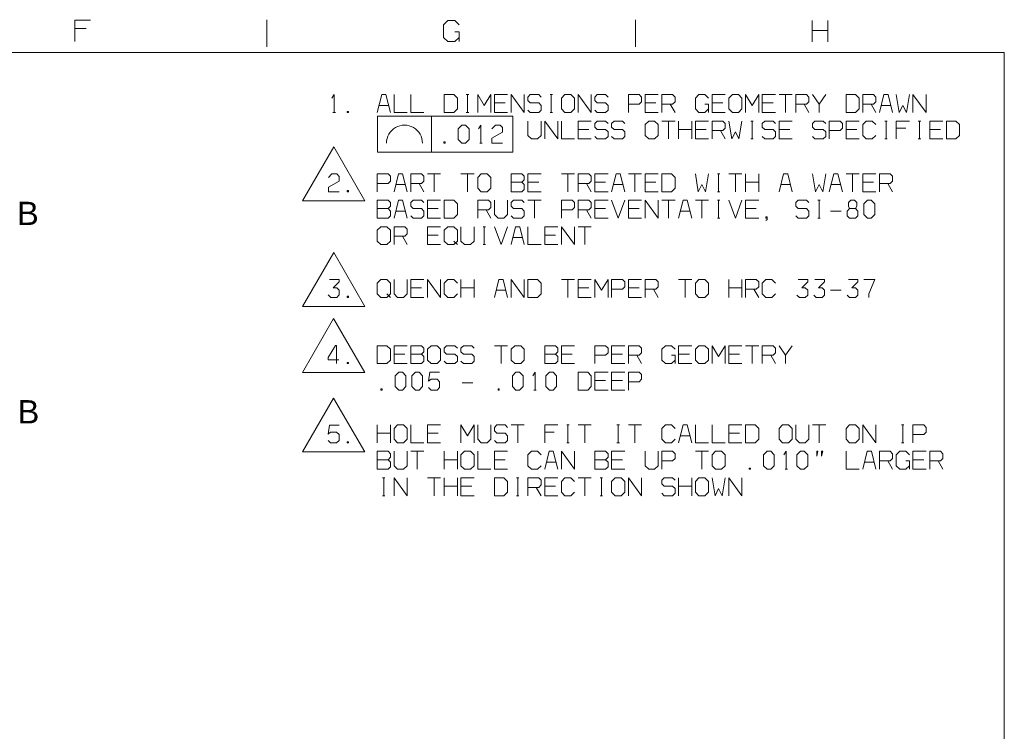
# Model space of a CAD drawing. Header units: inches. Extents: x 7.6 to 26, y -2.6 to 4.5.
# Tile 9 of 16: x 13.2 to 16, y 1.9 to 3.9. Entities that reach past the tile are written whole.
import ezdxf

# ---------------------------------------------------------------- set-up
doc = ezdxf.new("R2010")
doc.units = ezdxf.units.IN
doc.header["$MEASUREMENT"] = 0
doc.layers.get('0').update_dxf_attribs({"lineweight": 25})
doc.styles.add('PDF Monospace821BT-Roman', font='arial.ttf')

msp = doc.modelspace()

# ---------------------------------------------------------------- linework, layer by layer
at = {"color": 7, "lineweight": 9}
for points in [[(13.4051, 3.9314), (13.3617, 3.9314), (13.3617, 3.8723)], [(13.8974, 3.8573), (13.8974, 3.9328)], [(14.4328, 3.8834), (14.421, 3.8716), (14.4013, 3.8716), (14.3895, 3.8834), (14.3895, 3.9188), (14.4013, 3.9306), (14.421, 3.9306), (14.4328, 3.9188)], [(14.9251, 3.8573), (14.9251, 3.9328)], [(15.4176, 3.8711), (15.4176, 3.9301)], [(15.4608, 3.9301), (15.4608, 3.8711)], [(13.3617, 3.9078), (13.3933, 3.9078)], [(14.421, 3.8992), (14.4328, 3.8992), (14.4328, 3.8716)], [(15.4176, 3.9026), (15.4608, 3.9026)], [(14.0781, 3.7138), (14.0848, 3.7238), (14.0848, 3.6738)], [(14.2415, 3.6738), (14.229, 3.7238), (14.2173, 3.7238), (14.2048, 3.6738)], [(14.2515, 3.7238), (14.2515, 3.6738), (14.2881, 3.6738)], [(14.2981, 3.7238), (14.2981, 3.6738), (14.3348, 3.6738)], [(14.4531, 3.7238), (14.4598, 3.7238)], [(14.4564, 3.6738), (14.4564, 3.7238)], [(14.4848, 3.6738), (14.4848, 3.7238), (14.5031, 3.6938), (14.5215, 3.7238), (14.5215, 3.6738)], [(14.5681, 3.7238), (14.5315, 3.7238), (14.5315, 3.6738), (14.5681, 3.6738)], [(14.5781, 3.6738), (14.5781, 3.7238), (14.6148, 3.6738), (14.6148, 3.7238)], [(14.6248, 3.6805), (14.6314, 3.6738), (14.6548, 3.6738), (14.6615, 3.6805), (14.6615, 3.6938), (14.6548, 3.7005), (14.6314, 3.7005), (14.6248, 3.7071), (14.6248, 3.7171), (14.6314, 3.7238), (14.6548, 3.7238), (14.6615, 3.7171)], [(14.6864, 3.7238), (14.6931, 3.7238)], [(14.6898, 3.6738), (14.6898, 3.7238)], [(14.7648, 3.6738), (14.7648, 3.7238), (14.8015, 3.6738), (14.8015, 3.7238)], [(14.8114, 3.6805), (14.8181, 3.6738), (14.8415, 3.6738), (14.8481, 3.6805), (14.8481, 3.6938), (14.8415, 3.7005), (14.8181, 3.7005), (14.8114, 3.7071), (14.8114, 3.7171), (14.8181, 3.7238), (14.8415, 3.7238), (14.8481, 3.7171)], [(14.9048, 3.6971), (14.9348, 3.6971), (14.9414, 3.7038), (14.9414, 3.7171), (14.9348, 3.7238), (14.9048, 3.7238), (14.9048, 3.6738)], [(14.9881, 3.7238), (14.9515, 3.7238), (14.9515, 3.6738), (14.9881, 3.6738)], [(14.9981, 3.6738), (14.9981, 3.7238), (15.0281, 3.7238), (15.0348, 3.7171), (15.0348, 3.7038), (15.0281, 3.6971), (14.9981, 3.6971)], [(15.1281, 3.6838), (15.1181, 3.6738), (15.1014, 3.6738), (15.0915, 3.6838), (15.0915, 3.7138), (15.1014, 3.7238), (15.1181, 3.7238), (15.1281, 3.7138)], [(15.1748, 3.7238), (15.1381, 3.7238), (15.1381, 3.6738), (15.1748, 3.6738)], [(15.2314, 3.6738), (15.2314, 3.7238), (15.2498, 3.6938), (15.2681, 3.7238), (15.2681, 3.6738)], [(15.3148, 3.7238), (15.2781, 3.7238), (15.2781, 3.6738), (15.3148, 3.6738)], [(15.3248, 3.7238), (15.3615, 3.7238)], [(15.3431, 3.6738), (15.3431, 3.7238)], [(15.3714, 3.6738), (15.3714, 3.7238), (15.4015, 3.7238), (15.4081, 3.7171), (15.4081, 3.7038), (15.4015, 3.6971), (15.3714, 3.6971)], [(15.4181, 3.7238), (15.4364, 3.6971)], [(15.4364, 3.6738), (15.4364, 3.6971), (15.4548, 3.7238)], [(15.5581, 3.6738), (15.5581, 3.7238), (15.5881, 3.7238), (15.5948, 3.7171), (15.5948, 3.7038), (15.5881, 3.6971), (15.5581, 3.6971)], [(15.6414, 3.6738), (15.6289, 3.7238), (15.6173, 3.7238), (15.6048, 3.6738)], [(15.6515, 3.7238), (15.6598, 3.6738), (15.6698, 3.6938), (15.6798, 3.6738), (15.6881, 3.7238)], [(15.6981, 3.6738), (15.6981, 3.7238), (15.7348, 3.6738), (15.7348, 3.7238)], [(14.2098, 3.6938), (14.2364, 3.6938)], [(14.5315, 3.7005), (14.5614, 3.7005)], [(14.9515, 3.7005), (14.9814, 3.7005)], [(15.0214, 3.6971), (15.0348, 3.6738)], [(15.1181, 3.6971), (15.1281, 3.6971), (15.1281, 3.6738)], [(15.1381, 3.7005), (15.1681, 3.7005)], [(15.2781, 3.7005), (15.3081, 3.7005)], [(15.3948, 3.6971), (15.4081, 3.6738)], [(15.5814, 3.6971), (15.5948, 3.6738)], [(15.6098, 3.6938), (15.6365, 3.6938)], [(14.0814, 3.6738), (14.0881, 3.6738)], [(14.3556, 3.6637), (14.3556, 3.5637)], [(14.4531, 3.6738), (14.4598, 3.6738)], [(14.6864, 3.6738), (14.6931, 3.6738)], [(14.4873, 3.6287), (14.494, 3.6387), (14.494, 3.5887)], [(14.524, 3.6287), (14.534, 3.6387), (14.5473, 3.6387), (14.554, 3.632), (14.554, 3.6187), (14.524, 3.602), (14.524, 3.5887), (14.554, 3.5887)], [(14.6248, 3.6502), (14.6248, 3.6102), (14.6348, 3.6002), (14.6514, 3.6002), (14.6615, 3.6102), (14.6615, 3.6502)], [(14.6715, 3.6002), (14.6715, 3.6502), (14.7081, 3.6002), (14.7081, 3.6502)], [(14.7181, 3.6502), (14.7181, 3.6002), (14.7548, 3.6002)], [(14.8015, 3.6502), (14.7648, 3.6502), (14.7648, 3.6002), (14.8015, 3.6002)], [(14.7648, 3.6269), (14.7948, 3.6269)], [(14.8114, 3.6069), (14.8181, 3.6002), (14.8415, 3.6002), (14.8481, 3.6069), (14.8481, 3.6202), (14.8415, 3.6269), (14.8181, 3.6269), (14.8114, 3.6335), (14.8114, 3.6435), (14.8181, 3.6502), (14.8415, 3.6502), (14.8481, 3.6435)], [(14.8581, 3.6069), (14.8648, 3.6002), (14.8881, 3.6002), (14.8948, 3.6069), (14.8948, 3.6202), (14.8881, 3.6269), (14.8648, 3.6269), (14.8581, 3.6335), (14.8581, 3.6435), (14.8648, 3.6502), (14.8881, 3.6502), (14.8948, 3.6435)], [(14.9981, 3.6502), (15.0348, 3.6502)], [(15.0164, 3.6002), (15.0164, 3.6502)], [(15.0448, 3.6002), (15.0448, 3.6502)], [(15.0448, 3.6269), (15.0814, 3.6269)], [(15.0814, 3.6502), (15.0814, 3.6002)], [(15.1281, 3.6502), (15.0915, 3.6502), (15.0915, 3.6002), (15.1281, 3.6002)], [(15.0915, 3.6269), (15.1214, 3.6269)], [(15.1381, 3.6002), (15.1381, 3.6502), (15.1681, 3.6502), (15.1748, 3.6435), (15.1748, 3.6302), (15.1681, 3.6235), (15.1381, 3.6235)], [(15.1615, 3.6235), (15.1748, 3.6002)], [(15.1848, 3.6502), (15.1931, 3.6002), (15.2031, 3.6202), (15.2131, 3.6002), (15.2215, 3.6502)], [(15.2464, 3.6502), (15.2531, 3.6502)], [(15.2498, 3.6002), (15.2498, 3.6502)], [(15.2781, 3.6069), (15.2848, 3.6002), (15.3081, 3.6002), (15.3148, 3.6069), (15.3148, 3.6202), (15.3081, 3.6269), (15.2848, 3.6269), (15.2781, 3.6335), (15.2781, 3.6435), (15.2848, 3.6502), (15.3081, 3.6502), (15.3148, 3.6435)], [(15.3615, 3.6502), (15.3248, 3.6502), (15.3248, 3.6002), (15.3615, 3.6002)], [(15.3248, 3.6269), (15.3548, 3.6269)], [(15.4181, 3.6069), (15.4248, 3.6002), (15.4481, 3.6002), (15.4548, 3.6069), (15.4548, 3.6202), (15.4481, 3.6269), (15.4248, 3.6269), (15.4181, 3.6335), (15.4181, 3.6435), (15.4248, 3.6502), (15.4481, 3.6502), (15.4548, 3.6435)], [(15.4648, 3.6235), (15.4948, 3.6235), (15.5014, 3.6302), (15.5014, 3.6435), (15.4948, 3.6502), (15.4648, 3.6502), (15.4648, 3.6002)], [(15.5481, 3.6502), (15.5115, 3.6502), (15.5115, 3.6002), (15.5481, 3.6002)], [(15.5115, 3.6269), (15.5414, 3.6269)], [(15.5948, 3.6402), (15.5848, 3.6502), (15.5681, 3.6502), (15.5581, 3.6402), (15.5581, 3.6102), (15.5681, 3.6002), (15.5848, 3.6002), (15.5948, 3.6102)], [(15.6198, 3.6502), (15.6264, 3.6502)], [(15.6231, 3.6002), (15.6231, 3.6502)], [(15.6881, 3.6502), (15.6515, 3.6502), (15.6515, 3.6002)], [(15.6515, 3.6302), (15.6781, 3.6302)], [(15.7131, 3.6502), (15.7198, 3.6502)], [(15.7165, 3.6002), (15.7165, 3.6502)], [(15.7815, 3.6502), (15.7448, 3.6502), (15.7448, 3.6002), (15.7815, 3.6002)], [(15.7448, 3.6269), (15.7748, 3.6269)], [(15.2464, 3.6002), (15.2531, 3.6002)], [(15.6198, 3.6002), (15.6264, 3.6002)], [(15.7131, 3.6002), (15.7198, 3.6002)], [(14.4906, 3.5887), (14.4973, 3.5887)], [(14.0685, 3.4926), (14.0785, 3.5026), (14.0918, 3.5026), (14.0985, 3.4959), (14.0985, 3.4826), (14.0685, 3.4659), (14.0685, 3.4526), (14.0985, 3.4526)], [(14.2048, 3.4762), (14.2348, 3.4762), (14.2415, 3.4829), (14.2415, 3.4962), (14.2348, 3.5029), (14.2048, 3.5029), (14.2048, 3.4529)], [(14.2881, 3.4529), (14.2756, 3.5029), (14.264, 3.5029), (14.2515, 3.4529)], [(14.2981, 3.4529), (14.2981, 3.5029), (14.3281, 3.5029), (14.3348, 3.4962), (14.3348, 3.4829), (14.3281, 3.4762), (14.2981, 3.4762)], [(14.3448, 3.5029), (14.3814, 3.5029)], [(14.3631, 3.4529), (14.3631, 3.5029)], [(14.4381, 3.5029), (14.4748, 3.5029)], [(14.4564, 3.4529), (14.4564, 3.5029)], [(14.5781, 3.4796), (14.6081, 3.4796), (14.6148, 3.4862), (14.6148, 3.4962), (14.6081, 3.5029), (14.5781, 3.5029), (14.5781, 3.4529), (14.6081, 3.4529), (14.6148, 3.4596), (14.6148, 3.4729), (14.6081, 3.4796)], [(14.6615, 3.5029), (14.6248, 3.5029), (14.6248, 3.4529), (14.6615, 3.4529)], [(14.7181, 3.5029), (14.7548, 3.5029)], [(14.7365, 3.4529), (14.7365, 3.5029)], [(14.7648, 3.4529), (14.7648, 3.5029), (14.7948, 3.5029), (14.8015, 3.4962), (14.8015, 3.4829), (14.7948, 3.4762), (14.7648, 3.4762)], [(14.8481, 3.5029), (14.8114, 3.5029), (14.8114, 3.4529), (14.8481, 3.4529)], [(14.8948, 3.4529), (14.8823, 3.5029), (14.8706, 3.5029), (14.8581, 3.4529)], [(14.9048, 3.5029), (14.9414, 3.5029)], [(14.9231, 3.4529), (14.9231, 3.5029)], [(14.9881, 3.5029), (14.9515, 3.5029), (14.9515, 3.4529), (14.9881, 3.4529)], [(15.0915, 3.5029), (15.0998, 3.4529), (15.1098, 3.4729), (15.1198, 3.4529), (15.1281, 3.5029)], [(15.1531, 3.5029), (15.1598, 3.5029)], [(15.1565, 3.4529), (15.1565, 3.5029)], [(15.1848, 3.5029), (15.2215, 3.5029)], [(15.2031, 3.4529), (15.2031, 3.5029)], [(15.2314, 3.4529), (15.2314, 3.5029)], [(15.2681, 3.5029), (15.2681, 3.4529)], [(15.3615, 3.4529), (15.349, 3.5029), (15.3373, 3.5029), (15.3248, 3.4529)], [(15.4181, 3.5029), (15.4265, 3.4529), (15.4364, 3.4729), (15.4465, 3.4529), (15.4548, 3.5029)], [(15.5014, 3.4529), (15.489, 3.5029), (15.4773, 3.5029), (15.4648, 3.4529)], [(15.5115, 3.5029), (15.5481, 3.5029)], [(15.5298, 3.4529), (15.5298, 3.5029)], [(15.5948, 3.5029), (15.5581, 3.5029), (15.5581, 3.4529), (15.5948, 3.4529)], [(15.6048, 3.4529), (15.6048, 3.5029), (15.6348, 3.5029), (15.6414, 3.4962), (15.6414, 3.4829), (15.6348, 3.4762), (15.6048, 3.4762)], [(14.2564, 3.4729), (14.2831, 3.4729)], [(14.3214, 3.4762), (14.3348, 3.4529)], [(14.6248, 3.4796), (14.6548, 3.4796)], [(14.7881, 3.4762), (14.8015, 3.4529)], [(14.8114, 3.4796), (14.8415, 3.4796)], [(14.8631, 3.4729), (14.8898, 3.4729)], [(14.9515, 3.4796), (14.9814, 3.4796)], [(15.2314, 3.4796), (15.2681, 3.4796)], [(15.3298, 3.4729), (15.3564, 3.4729)], [(15.4698, 3.4729), (15.4964, 3.4729)], [(15.5581, 3.4796), (15.5881, 3.4796)], [(15.6281, 3.4762), (15.6414, 3.4529)], [(15.1531, 3.4529), (15.1598, 3.4529)], [(14.2048, 3.4059), (14.2348, 3.4059), (14.2415, 3.4126), (14.2415, 3.4226), (14.2348, 3.4292), (14.2048, 3.4292), (14.2048, 3.3792), (14.2348, 3.3792), (14.2415, 3.3859), (14.2415, 3.3992), (14.2348, 3.4059)], [(14.2881, 3.3792), (14.2756, 3.4292), (14.264, 3.4292), (14.2515, 3.3792)], [(14.2981, 3.3859), (14.3048, 3.3792), (14.3281, 3.3792), (14.3348, 3.3859), (14.3348, 3.3992), (14.3281, 3.4059), (14.3048, 3.4059), (14.2981, 3.4126), (14.2981, 3.4226), (14.3048, 3.4292), (14.3281, 3.4292), (14.3348, 3.4226)], [(14.3814, 3.4292), (14.3448, 3.4292), (14.3448, 3.3792), (14.3814, 3.3792)], [(14.3448, 3.4059), (14.3748, 3.4059)], [(14.4848, 3.3792), (14.4848, 3.4292), (14.5148, 3.4292), (14.5215, 3.4226), (14.5215, 3.4092), (14.5148, 3.4026), (14.4848, 3.4026)], [(14.5315, 3.4292), (14.5315, 3.3892), (14.5415, 3.3792), (14.5581, 3.3792), (14.5681, 3.3892), (14.5681, 3.4292)], [(14.5781, 3.3859), (14.5848, 3.3792), (14.6081, 3.3792), (14.6148, 3.3859), (14.6148, 3.3992), (14.6081, 3.4059), (14.5848, 3.4059), (14.5781, 3.4126), (14.5781, 3.4226), (14.5848, 3.4292), (14.6081, 3.4292), (14.6148, 3.4226)], [(14.6248, 3.4292), (14.6615, 3.4292)], [(14.6431, 3.3792), (14.6431, 3.4292)], [(14.7181, 3.4026), (14.7481, 3.4026), (14.7548, 3.4092), (14.7548, 3.4226), (14.7481, 3.4292), (14.7181, 3.4292), (14.7181, 3.3792)], [(14.7648, 3.3792), (14.7648, 3.4292), (14.7948, 3.4292), (14.8015, 3.4226), (14.8015, 3.4092), (14.7948, 3.4026), (14.7648, 3.4026)], [(14.8481, 3.4292), (14.8114, 3.4292), (14.8114, 3.3792), (14.8481, 3.3792)], [(14.8114, 3.4059), (14.8415, 3.4059)], [(14.8581, 3.4292), (14.8764, 3.3792), (14.8948, 3.4292)], [(14.9414, 3.4292), (14.9048, 3.4292), (14.9048, 3.3792), (14.9414, 3.3792)], [(14.9048, 3.4059), (14.9348, 3.4059)], [(14.9515, 3.3792), (14.9515, 3.4292), (14.9881, 3.3792), (14.9881, 3.4292)], [(14.9981, 3.4292), (15.0348, 3.4292)], [(15.0164, 3.3792), (15.0164, 3.4292)], [(15.0814, 3.3792), (15.069, 3.4292), (15.0573, 3.4292), (15.0448, 3.3792)], [(15.0915, 3.4292), (15.1281, 3.4292)], [(15.1098, 3.3792), (15.1098, 3.4292)], [(15.1531, 3.4292), (15.1598, 3.4292)], [(15.1565, 3.3792), (15.1565, 3.4292)], [(15.1848, 3.4292), (15.2031, 3.3792), (15.2215, 3.4292)], [(15.2681, 3.4292), (15.2314, 3.4292), (15.2314, 3.3792), (15.2681, 3.3792)], [(15.2314, 3.4059), (15.2615, 3.4059)], [(15.3714, 3.3859), (15.3781, 3.3792), (15.4015, 3.3792), (15.4081, 3.3859), (15.4081, 3.3992), (15.4015, 3.4059), (15.3781, 3.4059), (15.3714, 3.4126), (15.3714, 3.4226), (15.3781, 3.4292), (15.4015, 3.4292), (15.4081, 3.4226)], [(15.4331, 3.4292), (15.4398, 3.4292)], [(15.4364, 3.3792), (15.4364, 3.4292)], [(15.5214, 3.4059), (15.5381, 3.4059), (15.5414, 3.4126), (15.5414, 3.4226), (15.5348, 3.4292), (15.5248, 3.4292), (15.5181, 3.4226), (15.5181, 3.4126), (15.5214, 3.4059), (15.5148, 3.3992), (15.5148, 3.3859), (15.5214, 3.3792), (15.5381, 3.3792), (15.5448, 3.3859), (15.5448, 3.3992), (15.5381, 3.4059)], [(14.2564, 3.3992), (14.2831, 3.3992)], [(14.5081, 3.4026), (14.5215, 3.3792)], [(14.7881, 3.4026), (14.8015, 3.3792)], [(15.0498, 3.3992), (15.0765, 3.3992)], [(15.1531, 3.3792), (15.1598, 3.3792)], [(15.2881, 3.3726), (15.2914, 3.3759), (15.2914, 3.3826), (15.2881, 3.3826), (15.2881, 3.3792), (15.2914, 3.3792)], [(15.4331, 3.3792), (15.4398, 3.3792)], [(15.4681, 3.3992), (15.4981, 3.3992)], [(14.2515, 3.3055), (14.2515, 3.3555), (14.2815, 3.3555), (14.2881, 3.3489), (14.2881, 3.3355), (14.2815, 3.3289), (14.2515, 3.3289)], [(14.3814, 3.3555), (14.3448, 3.3555), (14.3448, 3.3055), (14.3814, 3.3055)], [(14.4381, 3.3555), (14.4381, 3.3155), (14.4481, 3.3055), (14.4648, 3.3055), (14.4748, 3.3155), (14.4748, 3.3555)], [(14.4998, 3.3555), (14.5064, 3.3555)], [(14.5031, 3.3055), (14.5031, 3.3555)], [(14.5315, 3.3555), (14.5498, 3.3055), (14.5681, 3.3555)], [(14.6148, 3.3055), (14.6023, 3.3555), (14.5906, 3.3555), (14.5781, 3.3055)], [(14.6248, 3.3555), (14.6248, 3.3055), (14.6615, 3.3055)], [(14.7081, 3.3555), (14.6715, 3.3555), (14.6715, 3.3055), (14.7081, 3.3055)], [(14.7181, 3.3055), (14.7181, 3.3555), (14.7548, 3.3055), (14.7548, 3.3555)], [(14.7648, 3.3555), (14.8015, 3.3555)], [(14.7831, 3.3055), (14.7831, 3.3555)], [(14.2748, 3.3289), (14.2881, 3.3055)], [(14.3448, 3.3322), (14.3748, 3.3322)], [(14.5831, 3.3255), (14.6098, 3.3255)], [(14.6715, 3.3322), (14.7015, 3.3322)], [(14.4181, 3.3155), (14.4281, 3.3055)], [(14.4998, 3.3055), (14.5064, 3.3055)], [(14.0684, 3.1651), (14.0751, 3.1584), (14.0917, 3.1584), (14.0984, 3.1651), (14.0984, 3.1784), (14.0917, 3.1851), (14.0817, 3.1851), (14.0984, 3.2017), (14.0984, 3.2084), (14.0717, 3.2084)], [(14.2515, 3.2082), (14.2515, 3.1682), (14.2615, 3.1582), (14.2781, 3.1582), (14.2881, 3.1682), (14.2881, 3.2082)], [(14.3348, 3.2082), (14.2981, 3.2082), (14.2981, 3.1582), (14.3348, 3.1582)], [(14.2981, 3.1849), (14.3281, 3.1849)], [(14.3448, 3.1582), (14.3448, 3.2082), (14.3814, 3.1582), (14.3814, 3.2082)], [(14.4281, 3.1982), (14.4181, 3.2082), (14.4014, 3.2082), (14.3914, 3.1982), (14.3914, 3.1682), (14.4014, 3.1582), (14.4181, 3.1582), (14.4281, 3.1682)], [(14.4381, 3.1582), (14.4381, 3.2082)], [(14.4381, 3.1849), (14.4748, 3.1849)], [(14.4748, 3.2082), (14.4748, 3.1582)], [(14.5681, 3.1582), (14.5556, 3.2082), (14.544, 3.2082), (14.5315, 3.1582)], [(14.5781, 3.1582), (14.5781, 3.2082), (14.6148, 3.1582), (14.6148, 3.2082)], [(14.7181, 3.2082), (14.7548, 3.2082)], [(14.7365, 3.1582), (14.7365, 3.2082)], [(14.8015, 3.2082), (14.7648, 3.2082), (14.7648, 3.1582), (14.8015, 3.1582)], [(14.7648, 3.1849), (14.7948, 3.1849)], [(14.8114, 3.1582), (14.8114, 3.2082), (14.8298, 3.1782), (14.8481, 3.2082), (14.8481, 3.1582)], [(14.8581, 3.1816), (14.8881, 3.1816), (14.8948, 3.1882), (14.8948, 3.2016), (14.8881, 3.2082), (14.8581, 3.2082), (14.8581, 3.1582)], [(14.9414, 3.2082), (14.9048, 3.2082), (14.9048, 3.1582), (14.9414, 3.1582)], [(14.9048, 3.1849), (14.9348, 3.1849)], [(14.9515, 3.1582), (14.9515, 3.2082), (14.9814, 3.2082), (14.9881, 3.2016), (14.9881, 3.1882), (14.9814, 3.1816), (14.9515, 3.1816)], [(15.0448, 3.2082), (15.0814, 3.2082)], [(15.0631, 3.1582), (15.0631, 3.2082)], [(15.1848, 3.1582), (15.1848, 3.2082)], [(15.1848, 3.1849), (15.2215, 3.1849)], [(15.2215, 3.2082), (15.2215, 3.1582)], [(15.2314, 3.1582), (15.2314, 3.2082), (15.2615, 3.2082), (15.2681, 3.2016), (15.2681, 3.1882), (15.2615, 3.1816), (15.2314, 3.1816)], [(15.3148, 3.1982), (15.3048, 3.2082), (15.2881, 3.2082), (15.2781, 3.1982), (15.2781, 3.1682), (15.2881, 3.1582), (15.3048, 3.1582), (15.3148, 3.1682)], [(15.3748, 3.1649), (15.3815, 3.1582), (15.3981, 3.1582), (15.4048, 3.1649), (15.4048, 3.1782), (15.3981, 3.1849), (15.3881, 3.1849), (15.4048, 3.2016), (15.4048, 3.2082), (15.3781, 3.2082)], [(15.4215, 3.1649), (15.4281, 3.1582), (15.4448, 3.1582), (15.4515, 3.1649), (15.4515, 3.1782), (15.4448, 3.1849), (15.4348, 3.1849), (15.4515, 3.2016), (15.4515, 3.2082), (15.4248, 3.2082)], [(15.5148, 3.1649), (15.5214, 3.1582), (15.5381, 3.1582), (15.5448, 3.1649), (15.5448, 3.1782), (15.5381, 3.1849), (15.5281, 3.1849), (15.5448, 3.2016), (15.5448, 3.2082), (15.5181, 3.2082)], [(15.5614, 3.2082), (15.5915, 3.2082), (15.5748, 3.1682), (15.5748, 3.1582)], [(14.2315, 3.1682), (14.2415, 3.1582)], [(14.5365, 3.1782), (14.5631, 3.1782)], [(14.9748, 3.1816), (14.9881, 3.1582)], [(15.2548, 3.1816), (15.2681, 3.1582)], [(15.4681, 3.1782), (15.4981, 3.1782)], [(14.0913, 2.9738), (14.0913, 3.0238), (14.088, 3.0238), (14.068, 2.9905), (14.068, 2.9838), (14.098, 2.9838)], [(14.2881, 3.0237), (14.2515, 3.0237), (14.2515, 2.9737), (14.2881, 2.9737)], [(14.2981, 3.0003), (14.3281, 3.0003), (14.3348, 3.007), (14.3348, 3.017), (14.3281, 3.0237), (14.2981, 3.0237), (14.2981, 2.9737), (14.3281, 2.9737), (14.3348, 2.9803), (14.3348, 2.9937), (14.3281, 3.0003)], [(14.3914, 2.9803), (14.3981, 2.9737), (14.4215, 2.9737), (14.4281, 2.9803), (14.4281, 2.9937), (14.4215, 3.0003), (14.3981, 3.0003), (14.3914, 3.007), (14.3914, 3.017), (14.3981, 3.0237), (14.4215, 3.0237), (14.4281, 3.017)], [(14.4381, 2.9803), (14.4448, 2.9737), (14.4681, 2.9737), (14.4748, 2.9803), (14.4748, 2.9937), (14.4681, 3.0003), (14.4448, 3.0003), (14.4381, 3.007), (14.4381, 3.017), (14.4448, 3.0237), (14.4681, 3.0237), (14.4748, 3.017)], [(14.5315, 3.0237), (14.5681, 3.0237)], [(14.5498, 2.9737), (14.5498, 3.0237)], [(14.6715, 3.0003), (14.7015, 3.0003), (14.7081, 3.007), (14.7081, 3.017), (14.7015, 3.0237), (14.6715, 3.0237), (14.6715, 2.9737), (14.7015, 2.9737), (14.7081, 2.9803), (14.7081, 2.9937), (14.7015, 3.0003)], [(14.7548, 3.0237), (14.7181, 3.0237), (14.7181, 2.9737), (14.7548, 2.9737)], [(14.8114, 2.997), (14.8415, 2.997), (14.8481, 3.0037), (14.8481, 3.017), (14.8415, 3.0237), (14.8114, 3.0237), (14.8114, 2.9737)], [(14.8948, 3.0237), (14.8581, 3.0237), (14.8581, 2.9737), (14.8948, 2.9737)], [(14.9048, 2.9737), (14.9048, 3.0237), (14.9348, 3.0237), (14.9414, 3.017), (14.9414, 3.0037), (14.9348, 2.997), (14.9048, 2.997)], [(15.0348, 2.9837), (15.0248, 2.9737), (15.0081, 2.9737), (14.9981, 2.9837), (14.9981, 3.0137), (15.0081, 3.0237), (15.0248, 3.0237), (15.0348, 3.0137)], [(15.0814, 3.0237), (15.0448, 3.0237), (15.0448, 2.9737), (15.0814, 2.9737)], [(15.1381, 2.9737), (15.1381, 3.0237), (15.1565, 2.9937), (15.1748, 3.0237), (15.1748, 2.9737)], [(15.2215, 3.0237), (15.1848, 3.0237), (15.1848, 2.9737), (15.2215, 2.9737)], [(15.2314, 3.0237), (15.2681, 3.0237)], [(15.2498, 2.9737), (15.2498, 3.0237)], [(15.2781, 2.9737), (15.2781, 3.0237), (15.3081, 3.0237), (15.3148, 3.017), (15.3148, 3.0037), (15.3081, 2.997), (15.2781, 2.997)], [(15.3248, 3.0237), (15.3431, 2.997)], [(15.3431, 2.9737), (15.3431, 2.997), (15.3615, 3.0237)], [(14.2515, 3.0003), (14.2815, 3.0003)], [(14.7181, 3.0003), (14.7481, 3.0003)], [(14.8581, 3.0003), (14.8881, 3.0003)], [(14.9281, 2.997), (14.9414, 2.9737)], [(15.0248, 2.997), (15.0348, 2.997), (15.0348, 2.9737)], [(15.0448, 3.0003), (15.0748, 3.0003)], [(15.1848, 3.0003), (15.2148, 3.0003)], [(15.3015, 2.997), (15.3148, 2.9737)], [(14.3481, 2.9067), (14.3548, 2.9), (14.3714, 2.9), (14.3781, 2.9067), (14.3781, 2.9233), (14.3714, 2.93), (14.3548, 2.93), (14.3481, 2.925), (14.3514, 2.95), (14.3781, 2.95)], [(14.6381, 2.94), (14.6448, 2.95), (14.6448, 2.9)], [(14.8481, 2.95), (14.8114, 2.95), (14.8114, 2.9), (14.8481, 2.9)], [(14.8948, 2.95), (14.8581, 2.95), (14.8581, 2.9), (14.8948, 2.9)], [(14.9048, 2.9233), (14.9348, 2.9233), (14.9414, 2.93), (14.9414, 2.9433), (14.9348, 2.95), (14.9048, 2.95), (14.9048, 2.9)], [(14.4415, 2.92), (14.4715, 2.92)], [(14.8114, 2.9267), (14.8415, 2.9267)], [(14.8581, 2.9267), (14.8881, 2.9267)], [(14.6414, 2.9), (14.6481, 2.9)], [(14.0683, 2.7591), (14.0749, 2.7524), (14.0915, 2.7524), (14.0982, 2.7591), (14.0982, 2.7757), (14.0915, 2.7824), (14.0749, 2.7824), (14.0683, 2.7774), (14.0715, 2.8024), (14.0982, 2.8024)], [(14.2048, 2.7527), (14.2048, 2.8027)], [(14.2415, 2.8027), (14.2415, 2.7527)], [(14.2981, 2.8027), (14.2981, 2.7527), (14.3348, 2.7527)], [(14.3814, 2.8027), (14.3448, 2.8027), (14.3448, 2.7527), (14.3814, 2.7527)], [(14.4381, 2.7527), (14.4381, 2.8027), (14.4564, 2.7727), (14.4748, 2.8027), (14.4748, 2.7527)], [(14.4848, 2.8027), (14.4848, 2.7627), (14.4948, 2.7527), (14.5115, 2.7527), (14.5215, 2.7627), (14.5215, 2.8027)], [(14.5315, 2.7594), (14.5381, 2.7527), (14.5614, 2.7527), (14.5681, 2.7594), (14.5681, 2.7727), (14.5614, 2.7794), (14.5381, 2.7794), (14.5315, 2.786), (14.5315, 2.796), (14.5381, 2.8027), (14.5614, 2.8027), (14.5681, 2.796)], [(14.5781, 2.8027), (14.6148, 2.8027)], [(14.5965, 2.7527), (14.5965, 2.8027)], [(14.7081, 2.8027), (14.6715, 2.8027), (14.6715, 2.7527)], [(14.7331, 2.8027), (14.7398, 2.8027)], [(14.7365, 2.7527), (14.7365, 2.8027)], [(14.7648, 2.8027), (14.8015, 2.8027)], [(14.7831, 2.7527), (14.7831, 2.8027)], [(14.8731, 2.8027), (14.8798, 2.8027)], [(14.8764, 2.7527), (14.8764, 2.8027)], [(14.9048, 2.8027), (14.9414, 2.8027)], [(14.9231, 2.7527), (14.9231, 2.8027)], [(15.0348, 2.7927), (15.0248, 2.8027), (15.0081, 2.8027), (14.9981, 2.7927), (14.9981, 2.7627), (15.0081, 2.7527), (15.0248, 2.7527), (15.0348, 2.7627)], [(15.0814, 2.7527), (15.069, 2.8027), (15.0573, 2.8027), (15.0448, 2.7527)], [(15.0915, 2.8027), (15.0915, 2.7527), (15.1281, 2.7527)], [(15.1381, 2.8027), (15.1381, 2.7527), (15.1748, 2.7527)], [(15.2215, 2.8027), (15.1848, 2.8027), (15.1848, 2.7527), (15.2215, 2.7527)], [(15.3714, 2.8027), (15.3714, 2.7627), (15.3815, 2.7527), (15.3981, 2.7527), (15.4081, 2.7627), (15.4081, 2.8027)], [(15.4181, 2.8027), (15.4548, 2.8027)], [(15.4364, 2.7527), (15.4364, 2.8027)], [(15.5581, 2.7527), (15.5581, 2.8027), (15.5948, 2.7527), (15.5948, 2.8027)], [(15.6664, 2.8027), (15.6731, 2.8027)], [(15.6698, 2.7527), (15.6698, 2.8027)], [(15.6981, 2.776), (15.7281, 2.776), (15.7348, 2.7827), (15.7348, 2.796), (15.7281, 2.8027), (15.6981, 2.8027), (15.6981, 2.7527)], [(14.2048, 2.7794), (14.2415, 2.7794)], [(14.3448, 2.7794), (14.3748, 2.7794)], [(14.6715, 2.7827), (14.6981, 2.7827)], [(15.0498, 2.7727), (15.0765, 2.7727)], [(15.1848, 2.7794), (15.2148, 2.7794)], [(14.7331, 2.7527), (14.7398, 2.7527)], [(14.8731, 2.7527), (14.8798, 2.7527)], [(15.6664, 2.7527), (15.6731, 2.7527)], [(14.2048, 2.7057), (14.2348, 2.7057), (14.2415, 2.7124), (14.2415, 2.7224), (14.2348, 2.7291), (14.2048, 2.7291), (14.2048, 2.6791), (14.2348, 2.6791), (14.2415, 2.6857), (14.2415, 2.6991), (14.2348, 2.7057)], [(14.2515, 2.7291), (14.2515, 2.6891), (14.2615, 2.6791), (14.2781, 2.6791), (14.2881, 2.6891), (14.2881, 2.7291)], [(14.2981, 2.7291), (14.3348, 2.7291)], [(14.3165, 2.6791), (14.3165, 2.7291)], [(14.3914, 2.6791), (14.3914, 2.7291)], [(14.4281, 2.7291), (14.4281, 2.6791)], [(14.4848, 2.7291), (14.4848, 2.6791), (14.5215, 2.6791)], [(14.5681, 2.7291), (14.5315, 2.7291), (14.5315, 2.6791), (14.5681, 2.6791)], [(14.6615, 2.7191), (14.6514, 2.7291), (14.6348, 2.7291), (14.6248, 2.7191), (14.6248, 2.6891), (14.6348, 2.6791), (14.6514, 2.6791), (14.6615, 2.6891)], [(14.7081, 2.6791), (14.6956, 2.7291), (14.6839, 2.7291), (14.6715, 2.6791)], [(14.7181, 2.6791), (14.7181, 2.7291), (14.7548, 2.6791), (14.7548, 2.7291)], [(14.8114, 2.7057), (14.8415, 2.7057), (14.8481, 2.7124), (14.8481, 2.7224), (14.8415, 2.7291), (14.8114, 2.7291), (14.8114, 2.6791), (14.8415, 2.6791), (14.8481, 2.6857), (14.8481, 2.6991), (14.8415, 2.7057)], [(14.8948, 2.7291), (14.8581, 2.7291), (14.8581, 2.6791), (14.8948, 2.6791)], [(14.9515, 2.7291), (14.9515, 2.6891), (14.9614, 2.6791), (14.9781, 2.6791), (14.9881, 2.6891), (14.9881, 2.7291)], [(14.9981, 2.7024), (15.0281, 2.7024), (15.0348, 2.7091), (15.0348, 2.7224), (15.0281, 2.7291), (14.9981, 2.7291), (14.9981, 2.6791)], [(15.0915, 2.7291), (15.1281, 2.7291)], [(15.1098, 2.6791), (15.1098, 2.7291)], [(15.3381, 2.7191), (15.3448, 2.7291), (15.3448, 2.6791)], [(15.5115, 2.7291), (15.5115, 2.6791), (15.5481, 2.6791)], [(15.5948, 2.6791), (15.5823, 2.7291), (15.5706, 2.7291), (15.5581, 2.6791)], [(15.6048, 2.6791), (15.6048, 2.7291), (15.6348, 2.7291), (15.6414, 2.7224), (15.6414, 2.7091), (15.6348, 2.7024), (15.6048, 2.7024)], [(15.6881, 2.6891), (15.6781, 2.6791), (15.6615, 2.6791), (15.6515, 2.6891), (15.6515, 2.7191), (15.6615, 2.7291), (15.6781, 2.7291), (15.6881, 2.7191)], [(15.7348, 2.7291), (15.6981, 2.7291), (15.6981, 2.6791), (15.7348, 2.6791)], [(15.7448, 2.6791), (15.7448, 2.7291), (15.7748, 2.7291), (15.7815, 2.7224), (15.7815, 2.7091), (15.7748, 2.7024), (15.7448, 2.7024)], [(14.3914, 2.7057), (14.4281, 2.7057)], [(14.5315, 2.7057), (14.5614, 2.7057)], [(14.6765, 2.6991), (14.7031, 2.6991)], [(14.8581, 2.7057), (14.8881, 2.7057)], [(15.5631, 2.6991), (15.5898, 2.6991)], [(15.6281, 2.7024), (15.6414, 2.6791)], [(15.6781, 2.7024), (15.6881, 2.7024), (15.6881, 2.6791)], [(15.6981, 2.7057), (15.7281, 2.7057)], [(15.7681, 2.7024), (15.7815, 2.6791)], [(15.3415, 2.6791), (15.3481, 2.6791)], [(14.2198, 2.6554), (14.2264, 2.6554)], [(14.2231, 2.6054), (14.2231, 2.6554)], [(14.2515, 2.6054), (14.2515, 2.6554), (14.2881, 2.6054), (14.2881, 2.6554)], [(14.3448, 2.6554), (14.3814, 2.6554)], [(14.3631, 2.6054), (14.3631, 2.6554)], [(14.3914, 2.6054), (14.3914, 2.6554)], [(14.4281, 2.6554), (14.4281, 2.6054)], [(14.4748, 2.6554), (14.4381, 2.6554), (14.4381, 2.6054), (14.4748, 2.6054)], [(14.5931, 2.6554), (14.5998, 2.6554)], [(14.5965, 2.6054), (14.5965, 2.6554)], [(14.6248, 2.6054), (14.6248, 2.6554), (14.6548, 2.6554), (14.6615, 2.6487), (14.6615, 2.6354), (14.6548, 2.6287), (14.6248, 2.6287)], [(14.7081, 2.6554), (14.6715, 2.6554), (14.6715, 2.6054), (14.7081, 2.6054)], [(14.7548, 2.6454), (14.7448, 2.6554), (14.7281, 2.6554), (14.7181, 2.6454), (14.7181, 2.6154), (14.7281, 2.6054), (14.7448, 2.6054), (14.7548, 2.6154)], [(14.7648, 2.6554), (14.8015, 2.6554)], [(14.7831, 2.6054), (14.7831, 2.6554)], [(14.8265, 2.6554), (14.8331, 2.6554)], [(14.8298, 2.6054), (14.8298, 2.6554)], [(14.9048, 2.6054), (14.9048, 2.6554), (14.9414, 2.6054), (14.9414, 2.6554)], [(14.9981, 2.6121), (15.0048, 2.6054), (15.0281, 2.6054), (15.0348, 2.6121), (15.0348, 2.6254), (15.0281, 2.6321), (15.0048, 2.6321), (14.9981, 2.6387), (14.9981, 2.6487), (15.0048, 2.6554), (15.0281, 2.6554), (15.0348, 2.6487)], [(15.0448, 2.6054), (15.0448, 2.6554)], [(15.0814, 2.6554), (15.0814, 2.6054)], [(15.1381, 2.6554), (15.1464, 2.6054), (15.1565, 2.6254), (15.1664, 2.6054), (15.1748, 2.6554)], [(15.1848, 2.6054), (15.1848, 2.6554), (15.2215, 2.6054), (15.2215, 2.6554)], [(14.3914, 2.6321), (14.4281, 2.6321)], [(14.4381, 2.6321), (14.4681, 2.6321)], [(14.6481, 2.6287), (14.6615, 2.6054)], [(14.6715, 2.6321), (14.7015, 2.6321)], [(15.0448, 2.6321), (15.0814, 2.6321)], [(14.2198, 2.6054), (14.2264, 2.6054)], [(14.5931, 2.6054), (14.5998, 2.6054)], [(14.8265, 2.6054), (14.8331, 2.6054)]]:
    msp.add_lwpolyline(points, dxfattribs=at)
for points in [[(15.9528, 3.8417), (7.7292, 3.8417), (7.7292, -1.3815), (15.9528, -1.3815)], [(14.3914, 3.6738), (14.4181, 3.6738), (14.4281, 3.6838), (14.4281, 3.7138), (14.4181, 3.7238), (14.3914, 3.7238)], [(14.7181, 3.6838), (14.7281, 3.6738), (14.7448, 3.6738), (14.7548, 3.6838), (14.7548, 3.7138), (14.7448, 3.7238), (14.7281, 3.7238), (14.7181, 3.7138)], [(15.1848, 3.6838), (15.1948, 3.6738), (15.2114, 3.6738), (15.2215, 3.6838), (15.2215, 3.7138), (15.2114, 3.7238), (15.1948, 3.7238), (15.1848, 3.7138)], [(15.5115, 3.6738), (15.5381, 3.6738), (15.5481, 3.6838), (15.5481, 3.7138), (15.5381, 3.7238), (15.5115, 3.7238)], [(14.1214, 3.6771), (14.1214, 3.6738), (14.1248, 3.6738), (14.1248, 3.6771)], [(14.5823, 3.5637), (14.5823, 3.6637), (14.2056, 3.6637), (14.2056, 3.5637)], [(14.4306, 3.5987), (14.4406, 3.5887), (14.4506, 3.5887), (14.4606, 3.5987), (14.4606, 3.6287), (14.4506, 3.6387), (14.4406, 3.6387), (14.4306, 3.6287)], [(14.9515, 3.6102), (14.9614, 3.6002), (14.9781, 3.6002), (14.9881, 3.6102), (14.9881, 3.6402), (14.9781, 3.6502), (14.9614, 3.6502), (14.9515, 3.6402)], [(15.7914, 3.6002), (15.8181, 3.6002), (15.8281, 3.6102), (15.8281, 3.6402), (15.8181, 3.6502), (15.7914, 3.6502)], [(13.9966, 3.4274), (14.1703, 3.4274), (14.0835, 3.5778)], [(14.3906, 3.592), (14.3906, 3.5887), (14.3939, 3.5887), (14.3939, 3.592)], [(14.4848, 3.4629), (14.4948, 3.4529), (14.5115, 3.4529), (14.5215, 3.4629), (14.5215, 3.4929), (14.5115, 3.5029), (14.4948, 3.5029), (14.4848, 3.4929)], [(14.9981, 3.4529), (15.0248, 3.4529), (15.0348, 3.4629), (15.0348, 3.4929), (15.0248, 3.5029), (14.9981, 3.5029)], [(14.1214, 3.4562), (14.1214, 3.4529), (14.1248, 3.4529), (14.1248, 3.4562)], [(14.3914, 3.3792), (14.4181, 3.3792), (14.4281, 3.3892), (14.4281, 3.4192), (14.4181, 3.4292), (14.3914, 3.4292)], [(15.5614, 3.3892), (15.5715, 3.3792), (15.5814, 3.3792), (15.5915, 3.3892), (15.5915, 3.4192), (15.5814, 3.4292), (15.5715, 3.4292), (15.5614, 3.4192)], [(14.2048, 3.3155), (14.2148, 3.3055), (14.2315, 3.3055), (14.2415, 3.3155), (14.2415, 3.3455), (14.2315, 3.3555), (14.2148, 3.3555), (14.2048, 3.3455)], [(14.4281, 3.3155), (14.4281, 3.3455), (14.4181, 3.3555), (14.4014, 3.3555), (14.3914, 3.3455), (14.3914, 3.3155), (14.4014, 3.3055), (14.4181, 3.3055)], [(13.9966, 3.1332), (14.1703, 3.1332), (14.0834, 3.2837)], [(14.2415, 3.1682), (14.2415, 3.1982), (14.2315, 3.2082), (14.2148, 3.2082), (14.2048, 3.1982), (14.2048, 3.1682), (14.2148, 3.1582), (14.2315, 3.1582)], [(14.6248, 3.1582), (14.6514, 3.1582), (14.6615, 3.1682), (14.6615, 3.1982), (14.6514, 3.2082), (14.6248, 3.2082)], [(15.0915, 3.1682), (15.1014, 3.1582), (15.1181, 3.1582), (15.1281, 3.1682), (15.1281, 3.1982), (15.1181, 3.2082), (15.1014, 3.2082), (15.0915, 3.1982)], [(14.1214, 3.1616), (14.1214, 3.1582), (14.1248, 3.1582), (14.1248, 3.1616)], [(13.9962, 2.9487), (14.1699, 2.9487), (14.083, 3.0991)], [(14.2048, 2.9737), (14.2315, 2.9737), (14.2415, 2.9837), (14.2415, 3.0137), (14.2315, 3.0237), (14.2048, 3.0237)], [(14.3448, 2.9837), (14.3548, 2.9737), (14.3714, 2.9737), (14.3814, 2.9837), (14.3814, 3.0137), (14.3714, 3.0237), (14.3548, 3.0237), (14.3448, 3.0137)], [(14.5781, 2.9837), (14.5881, 2.9737), (14.6048, 2.9737), (14.6148, 2.9837), (14.6148, 3.0137), (14.6048, 3.0237), (14.5881, 3.0237), (14.5781, 3.0137)], [(15.0915, 2.9837), (15.1014, 2.9737), (15.1181, 2.9737), (15.1281, 2.9837), (15.1281, 3.0137), (15.1181, 3.0237), (15.1014, 3.0237), (15.0915, 3.0137)], [(14.1214, 2.977), (14.1214, 2.9737), (14.1248, 2.9737), (14.1248, 2.977)], [(14.2548, 2.91), (14.2648, 2.9), (14.2748, 2.9), (14.2848, 2.91), (14.2848, 2.94), (14.2748, 2.95), (14.2648, 2.95), (14.2548, 2.94)], [(14.3015, 2.91), (14.3114, 2.9), (14.3214, 2.9), (14.3314, 2.91), (14.3314, 2.94), (14.3214, 2.95), (14.3114, 2.95), (14.3015, 2.94)], [(14.5814, 2.91), (14.5914, 2.9), (14.6014, 2.9), (14.6114, 2.91), (14.6114, 2.94), (14.6014, 2.95), (14.5914, 2.95), (14.5814, 2.94)], [(14.6748, 2.91), (14.6848, 2.9), (14.6948, 2.9), (14.7048, 2.91), (14.7048, 2.94), (14.6948, 2.95), (14.6848, 2.95), (14.6748, 2.94)], [(14.7648, 2.9), (14.7914, 2.9), (14.8015, 2.91), (14.8015, 2.94), (14.7914, 2.95), (14.7648, 2.95)], [(14.2148, 2.9033), (14.2148, 2.9), (14.2181, 2.9), (14.2181, 2.9033)], [(14.5415, 2.9033), (14.5415, 2.9), (14.5448, 2.9), (14.5448, 2.9033)], [(13.9964, 2.7273), (14.1701, 2.7273), (14.0832, 2.8777)], [(14.2515, 2.7627), (14.2615, 2.7527), (14.2781, 2.7527), (14.2881, 2.7627), (14.2881, 2.7927), (14.2781, 2.8027), (14.2615, 2.8027), (14.2515, 2.7927)], [(15.2314, 2.7527), (15.2581, 2.7527), (15.2681, 2.7627), (15.2681, 2.7927), (15.2581, 2.8027), (15.2314, 2.8027)], [(15.3248, 2.7627), (15.3348, 2.7527), (15.3514, 2.7527), (15.3615, 2.7627), (15.3615, 2.7927), (15.3514, 2.8027), (15.3348, 2.8027), (15.3248, 2.7927)], [(15.5115, 2.7627), (15.5214, 2.7527), (15.5381, 2.7527), (15.5481, 2.7627), (15.5481, 2.7927), (15.5381, 2.8027), (15.5214, 2.8027), (15.5115, 2.7927)], [(14.1214, 2.756), (14.1214, 2.7527), (14.1248, 2.7527), (14.1248, 2.756)], [(14.4381, 2.6891), (14.4481, 2.6791), (14.4648, 2.6791), (14.4748, 2.6891), (14.4748, 2.7191), (14.4648, 2.7291), (14.4481, 2.7291), (14.4381, 2.7191)], [(15.1381, 2.6891), (15.1481, 2.6791), (15.1648, 2.6791), (15.1748, 2.6891), (15.1748, 2.7191), (15.1648, 2.7291), (15.1481, 2.7291), (15.1381, 2.7191)], [(15.2815, 2.6891), (15.2914, 2.6791), (15.3015, 2.6791), (15.3114, 2.6891), (15.3114, 2.7191), (15.3015, 2.7291), (15.2914, 2.7291), (15.2815, 2.7191)], [(15.3748, 2.6891), (15.3848, 2.6791), (15.3948, 2.6791), (15.4048, 2.6891), (15.4048, 2.7191), (15.3948, 2.7291), (15.3848, 2.7291), (15.3748, 2.7191)], [(15.4298, 2.7157), (15.4331, 2.7291), (15.4298, 2.7291)], [(15.4431, 2.7157), (15.4465, 2.7291), (15.4431, 2.7291)], [(15.2415, 2.6824), (15.2415, 2.6791), (15.2448, 2.6791), (15.2448, 2.6824)], [(14.5315, 2.6054), (14.5581, 2.6054), (14.5681, 2.6154), (14.5681, 2.6454), (14.5581, 2.6554), (14.5315, 2.6554)], [(14.8581, 2.6154), (14.8681, 2.6054), (14.8848, 2.6054), (14.8948, 2.6154), (14.8948, 2.6454), (14.8848, 2.6554), (14.8681, 2.6554), (14.8581, 2.6454)], [(15.0915, 2.6154), (15.1014, 2.6054), (15.1181, 2.6054), (15.1281, 2.6154), (15.1281, 2.6454), (15.1181, 2.6554), (15.1014, 2.6554), (15.0915, 2.6454)]]:
    msp.add_lwpolyline(points, close=True, dxfattribs=at)
msp.add_arc((14.2806, 3.5889), 0.05, 359.7133, 180.2867, dxfattribs=at)

# ---------------------------------------------------------------- texts
at = {"color": 7, "char_height": 0.0649, "attachment_point": 4, "style": 'PDF Monospace821BT-Roman'}
for insert in [(13.2008, 3.3926), (13.2023, 2.8394)]:
    msp.add_mtext('B', dxfattribs=dict(at, insert=insert))

doc.saveas('drawing.dxf')
